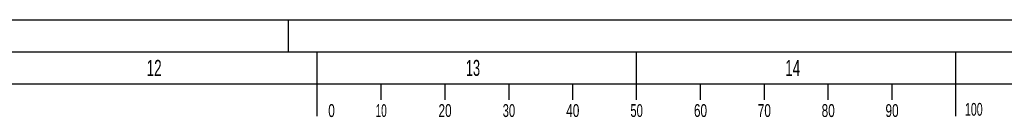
# Model space of a CAD drawing. Header units: millimetres. Extents: x 0 to 1189, y 0 to 841.
# Tile 67 of 85: x 548 to 702, y 826 to 841. Entities that reach past the tile are written whole.
import ezdxf
from ezdxf.enums import TextEntityAlignment as Align

# ---------------------------------------------------------------- set-up
doc = ezdxf.new("R2010")
doc.units = ezdxf.units.MM
doc.header["$LTSCALE"] = 65.395
doc.layers.get('0').update_dxf_attribs({"linetype": 'CONTINUOUS'})
doc.styles.add('TEXTSTYLE_2', font='txt')

msp = doc.modelspace()

# ---------------------------------------------------------------- linework, layer by layer
at = {"color": 5, "linetype": 'Continuous'}
for p, q in [((0, 841), (1189, 841)), ((590, 836), (590, 841)), ((644.5, 828.5), (644.5, 836)), ((694.5, 826), (694.5, 836)), ((10, 831), (1179, 831)), ((604.5, 831), (604.5, 828.5)), ((614.5, 831), (614.5, 828.5)), ((624.5, 831), (624.5, 828.5)), ((634.5, 831), (634.5, 828.5)), ((654.5, 831), (654.5, 828.5)), ((664.5, 831), (664.5, 828.5)), ((674.5, 831), (674.5, 828.5)), ((684.5, 831), (684.5, 828.5))]:
    msp.add_line(p, q, dxfattribs=at)
at = {"color": 6, "linetype": 'Continuous'}
for p, q in [((5, 836), (1184, 836)), ((594.5, 826), (594.5, 836))]:
    msp.add_line(p, q, dxfattribs=at)

# ---------------------------------------------------------------- texts
at = {"color": 5, "linetype": 'Continuous', "style": 'TEXTSTYLE_2'}
for s, width, p in [('12', 0.630952, (567.806, 832.248)), ('13', 0.595238, (617.806, 832.248)), ('14', 0.630952, (667.806, 832.248))]:
    msp.add_text(s, height=2.50001, dxfattribs=dict(at, width=width)).set_placement(p)
for s, width, p in [('100', 0.619048, (697.34156, 826.0403)), ('0', 0.690476, (596.75812, 825.84585)), ('10', 0.583333, (604.53713, 825.84585)), ('20', 0.690476, (614.53713, 825.84585)), ('30', 0.654762, (624.53713, 825.84585)), ('40', 0.690476, (634.53713, 825.84585)), ('50', 0.654762, (644.53713, 825.84585)), ('60', 0.690476, (654.53713, 825.84585)), ('70', 0.690476, (664.53713, 825.84585)), ('80', 0.690476, (674.53713, 825.84585)), ('90', 0.690476, (684.53713, 825.84585))]:
    msp.add_text(s, height=2, dxfattribs=dict(at, width=width)).set_placement(p, align=Align.CENTER)

doc.saveas('drawing.dxf')
